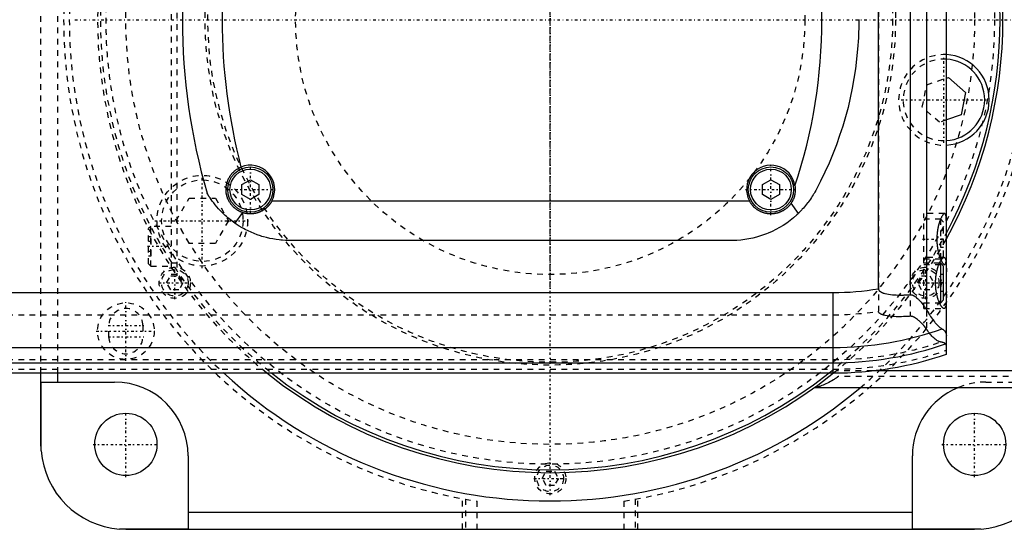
# Model space of a CAD drawing. Extents: x -502 to 168, y -90 to 90.
# Tile 7 of 9: x -94 to 80, y -90 to 0. Entities that reach past the tile are written whole.
import ezdxf

# ---------------------------------------------------------------- set-up
doc = ezdxf.new("R2010")
doc.units = 0
doc.linetypes.add('CENTER', pattern=[1.5, 0.45, -0.5, 0.05, -0.5])
doc.linetypes.add('DASHED', pattern=[2, 1, -1])
for name, color, linetype in [('AM_0', 7, 'CONTINUOUS'), ('AM_3', 7, 'DASHED'), ('AM_7', 7, 'CENTER')]:
    doc.layers.add(name, color=color, linetype=linetype)

msp = doc.modelspace()

# ---------------------------------------------------------------- linework, layer by layer
at = {"layer": 'AM_0', "color": 7, "linetype": 'CONTINUOUS'}
for p, q in [((70, -59.1), (70, 59.1)), ((66.48, 51.17), (66.48, -51.17)), ((58, -47.52), (58, 47.52)), ((63.58, 48.57), (63.58, -48.57)), ((70, -10.32), (70.38, -10.19)), ((70.38, -10.19), (73.41, -12.87)), ((73.41, -12.87), (72.6, -16.83)), ((72.6, -16.83), (70, -17.7)), ((-54.5, -29.13), (-53, -28.27)), ((-54.5, -30.87), (-54.5, -29.13)), ((-53, -28.27), (-51.5, -29.13)), ((-51.5, -29.13), (-51.5, -30.87)), ((37.5, -29.13), (39, -28.27)), ((37.5, -30.87), (37.5, -29.13)), ((39, -28.27), (40.5, -29.13)), ((40.5, -29.13), (40.5, -30.87)), ((-53, -31.73), (-54.5, -30.87)), ((-51.5, -30.87), (-53, -31.73)), ((39, -31.73), (37.5, -30.87)), ((40.5, -30.87), (39, -31.73)), ((-49.19, -32), (35.19, -32)), ((43.84, -34.2), (42.58, -32.38)), ((-54.39, -34.07), (-55.72, -35.94)), ((32, -39), (-46, -39)), ((69, -43), (68.79, -43)), ((69.5, -43.5), (69, -43)), ((69, -50), (69, -43)), ((69.5, -49.5), (69.5, -43.5)), ((-240, -48.19), (50, -48.19)), ((50, -62.39), (50, -48.19)), ((68.79, -50), (69, -50)), ((69, -50), (69.5, -49.5)), ((-240, -57.89), (50, -57.89)), ((-240, -60.6), (50, -60.6)), ((-240, -62.39), (50, -62.39)), ((-90, -75), (-90, -62.39)), ((-87, -64), (-87, -62.39)), ((125, -62), (56.95, -62)), ((-89.96, -64), (-77, -64)), ((-89.96, -76.12), (-89.96, -64)), ((125, -65), (46.64, -65)), ((-64, -77), (-64, -89.96)), ((64, -89.96), (64, -77)), ((-64, -87), (64, -87)), ((-64, -89.96), (-76.12, -89.96)), ((-75, -90), (75, -90)), ((76.12, -89.96), (64, -89.96))]:
    msp.add_line(p, q, dxfattribs=at)
for points in [[(54.53, 0.02, 0), (54.53, -0.27, 0), (54.53, -0.86, 0), (54.52, -1.44, 0), (54.51, -1.73, 0), (54.5, -2.02, 0), (54.48, -2.6, 0), (54.45, -3.18, 0), (54.32, -5.21, 0), (53.94, -8.67, 0), (53.37, -12.1, 0), (52.62, -15.49, 0), (51.68, -18.83, 0), (51.14, -20.48, 0), (50.56, -22.12, 0), (49.26, -25.35, 0), (47.78, -28.5, 0), (46.98, -30.04, 0)], [(-54.39, -34.07, 0), (-54.44, -34.05, 0), (-54.53, -34.02, 0), (-54.62, -33.99, 0), (-54.66, -33.97, 0), (-54.7, -33.95, 0), (-54.79, -33.91, 0), (-54.88, -33.87, 0), (-54.96, -33.83, 0), (-55.05, -33.78, 0), (-55.13, -33.74, 0), (-55.17, -33.71, 0), (-55.21, -33.69, 0), (-55.29, -33.64, 0), (-55.37, -33.59, 0), (-55.45, -33.53, 0), (-55.53, -33.48, 0), (-55.6, -33.42, 0), (-55.64, -33.39, 0), (-55.68, -33.36, 0), (-55.75, -33.3, 0), (-55.82, -33.24, 0), (-55.86, -33.21, 0), (-55.9, -33.18, 0), (-55.96, -33.11, 0), (-56.03, -33.05, 0), (-56.07, -33.01, 0), (-56.1, -32.98, 0), (-56.17, -32.91, 0), (-56.23, -32.84, 0), (-56.29, -32.77, 0), (-56.35, -32.69, 0), (-56.41, -32.62, 0), (-56.44, -32.58, 0), (-56.47, -32.54, 0), (-56.53, -32.46, 0), (-56.58, -32.38, 0), (-56.63, -32.3, 0), (-56.69, -32.22, 0), (-56.73, -32.13, 0), (-56.76, -32.09, 0), (-56.78, -32.05, 0), (-56.83, -31.96, 0), (-56.87, -31.87, 0), (-56.91, -31.79, 0), (-56.95, -31.7, 0), (-56.99, -31.61, 0), (-57.01, -31.56, 0), (-57.02, -31.52, 0), (-57.06, -31.43, 0), (-57.09, -31.33, 0), (-57.12, -31.24, 0), (-57.14, -31.14, 0), (-57.17, -31.05, 0), (-57.18, -31, 0), (-57.19, -30.95, 0), (-57.21, -30.86, 0), (-57.23, -30.76, 0), (-57.25, -30.67, 0), (-57.26, -30.57, 0), (-57.27, -30.47, 0), (-57.28, -30.43, 0), (-57.28, -30.38, 0), (-57.29, -30.28, 0), (-57.3, -30.18, 0), (-57.3, -30.14, 0), (-57.3, -30.09, 0), (-57.3, -29.99, 0), (-57.3, -29.9, 0), (-57.3, -29.85, 0), (-57.3, -29.8, 0), (-57.29, -29.7, 0), (-57.28, -29.61, 0), (-57.27, -29.51, 0), (-57.26, -29.42, 0), (-57.25, -29.32, 0), (-57.24, -29.27, 0), (-57.23, -29.23, 0), (-57.21, -29.13, 0), (-57.19, -29.04, 0), (-57.17, -28.95, 0), (-57.14, -28.86, 0), (-57.12, -28.76, 0), (-57.1, -28.72, 0), (-57.09, -28.67, 0), (-57.06, -28.58, 0), (-57.03, -28.49, 0), (-56.99, -28.41, 0), (-56.96, -28.32, 0), (-56.92, -28.23, 0), (-56.9, -28.19, 0), (-56.88, -28.14, 0), (-56.84, -28.06, 0), (-56.79, -27.98, 0), (-56.75, -27.89, 0), (-56.7, -27.81, 0), (-56.65, -27.73, 0), (-56.63, -27.69, 0), (-56.6, -27.65, 0), (-56.55, -27.57, 0), (-56.49, -27.49, 0), (-56.44, -27.41, 0), (-56.38, -27.34, 0), (-56.32, -27.26, 0), (-56.29, -27.23, 0), (-56.26, -27.19, 0), (-56.19, -27.12, 0), (-56.13, -27.05, 0), (-56.09, -27.01, 0), (-56.06, -26.98, 0), (-55.99, -26.91, 0), (-55.92, -26.84, 0), (-55.89, -26.81, 0), (-55.85, -26.78, 0), (-55.78, -26.72, 0), (-55.7, -26.65, 0), (-55.63, -26.59, 0), (-55.55, -26.54, 0), (-55.47, -26.48, 0), (-55.43, -26.45, 0), (-55.39, -26.42, 0), (-55.31, -26.37, 0), (-55.22, -26.32, 0), (-55.14, -26.27, 0), (-55.05, -26.22, 0), (-54.97, -26.18, 0), (-54.92, -26.15, 0), (-54.88, -26.13, 0), (-54.79, -26.09, 0), (-54.7, -26.05, 0), (-54.66, -26.03, 0)], [(43.25, -29.34, 0), (43.26, -29.43, 0), (43.28, -29.61, 0), (43.29, -29.78, 0), (43.3, -29.87, 0), (43.3, -29.96, 0), (43.3, -30.13, 0), (43.29, -30.31, 0), (43.27, -30.49, 0), (43.25, -30.66, 0), (43.22, -30.83, 0), (43.2, -30.92, 0), (43.18, -31.01, 0), (43.14, -31.18, 0), (43.08, -31.35, 0), (43.03, -31.51, 0), (42.96, -31.68, 0), (42.89, -31.84, 0), (42.85, -31.92, 0), (42.81, -32, 0), (42.72, -32.15, 0), (42.63, -32.3, 0), (42.58, -32.38, 0)], [(-55.72, -35.94, 0), (-55.99, -35.76, 0), (-56.5, -35.37, 0), (-56.99, -34.97, 0), (-57.22, -34.77, 0), (-57.44, -34.57, 0), (-57.86, -34.18, 0), (-58.25, -33.78, 0), (-58.61, -33.4, 0), (-58.93, -33.03, 0), (-59.22, -32.68, 0), (-59.36, -32.52, 0), (-59.48, -32.35, 0), (-59.72, -32.04, 0), (-59.93, -31.74, 0), (-60.12, -31.47, 0), (-60.22, -31.32, 0), (-60.25, -31.28, 0), (-60.27, -31.24, 0), (-60.28, -31.22, 0), (-60.3, -31.2, 0), (-60.32, -31.16, 0), (-60.34, -31.12, 0), (-60.37, -31.09, 0), (-60.39, -31.05, 0), (-60.41, -31.02, 0), (-60.42, -31, 0), (-60.43, -30.99, 0), (-60.45, -30.96, 0), (-60.47, -30.93, 0), (-60.48, -30.91, 0), (-60.48, -30.9, 0), (-60.5, -30.87, 0), (-60.52, -30.84, 0), (-60.53, -30.83, 0), (-60.53, -30.82, 0), (-60.55, -30.79, 0), (-60.56, -30.77, 0), (-60.58, -30.75, 0), (-60.59, -30.73, 0), (-60.6, -30.71, 0), (-60.6, -30.7, 0), (-60.61, -30.69, 0), (-60.62, -30.68, 0), (-60.63, -30.66, 0), (-60.63, -30.65, 0), (-60.64, -30.64, 0), (-60.64, -30.63, 0), (-60.65, -30.63, 0), (-60.65, -30.63, 0), (-60.65, -30.62, 0), (-60.65, -30.62, 0), (-60.65, -30.62, 0)], [(46.98, -30.04, 0), (46.91, -30.17, 0), (46.76, -30.43, 0), (46.61, -30.68, 0), (46.54, -30.81, 0), (46.46, -30.94, 0), (46.31, -31.18, 0), (46.15, -31.43, 0), (45.98, -31.67, 0), (45.81, -31.91, 0), (45.64, -32.14, 0), (45.56, -32.26, 0), (45.47, -32.37, 0), (45.29, -32.6, 0), (45.11, -32.82, 0), (44.92, -33.05, 0), (44.73, -33.26, 0), (44.54, -33.48, 0), (44.44, -33.58, 0), (44.35, -33.69, 0), (44.15, -33.89, 0), (43.94, -34.1, 0), (43.84, -34.2, 0)], [(-49.19, -32, 0), (-49.21, -32.03, 0), (-49.23, -32.08, 0), (-49.26, -32.13, 0), (-49.28, -32.15, 0), (-49.29, -32.18, 0), (-49.32, -32.22, 0), (-49.35, -32.27, 0), (-49.38, -32.32, 0), (-49.41, -32.37, 0), (-49.44, -32.42, 0), (-49.46, -32.44, 0), (-49.48, -32.46, 0), (-49.51, -32.51, 0), (-49.54, -32.56, 0), (-49.58, -32.6, 0), (-49.61, -32.64, 0), (-49.64, -32.69, 0), (-49.66, -32.71, 0), (-49.68, -32.73, 0), (-49.72, -32.77, 0), (-49.75, -32.82, 0), (-49.77, -32.84, 0), (-49.79, -32.86, 0), (-49.82, -32.9, 0), (-49.86, -32.94, 0), (-49.88, -32.96, 0), (-49.9, -32.98, 0), (-49.94, -33.02, 0), (-49.98, -33.06, 0), (-50.01, -33.09, 0), (-50.05, -33.13, 0), (-50.09, -33.17, 0), (-50.12, -33.19, 0), (-50.14, -33.21, 0), (-50.18, -33.24, 0), (-50.22, -33.28, 0), (-50.26, -33.32, 0), (-50.31, -33.35, 0), (-50.35, -33.39, 0), (-50.37, -33.4, 0), (-50.39, -33.42, 0), (-50.44, -33.45, 0), (-50.48, -33.49, 0), (-50.53, -33.52, 0), (-50.58, -33.55, 0), (-50.62, -33.58, 0), (-50.65, -33.6, 0), (-50.67, -33.61, 0), (-50.72, -33.65, 0), (-50.77, -33.68, 0), (-50.82, -33.7, 0), (-50.87, -33.73, 0), (-50.92, -33.76, 0), (-50.94, -33.77, 0), (-50.97, -33.79, 0), (-51.02, -33.82, 0), (-51.07, -33.84, 0), (-51.12, -33.87, 0), (-51.17, -33.89, 0), (-51.22, -33.92, 0), (-51.25, -33.93, 0), (-51.28, -33.94, 0), (-51.33, -33.96, 0), (-51.38, -33.98, 0), (-51.41, -33.99, 0), (-51.43, -34, 0), (-51.49, -34.03, 0), (-51.54, -34.05, 0), (-51.57, -34.05, 0), (-51.6, -34.06, 0), (-51.65, -34.08, 0), (-51.7, -34.1, 0), (-51.76, -34.12, 0), (-51.81, -34.13, 0), (-51.87, -34.15, 0), (-51.9, -34.16, 0), (-51.92, -34.16, 0), (-51.98, -34.18, 0), (-52.04, -34.19, 0), (-52.09, -34.2, 0), (-52.15, -34.21, 0), (-52.2, -34.23, 0), (-52.23, -34.23, 0), (-52.26, -34.24, 0), (-52.31, -34.25, 0), (-52.37, -34.25, 0), (-52.43, -34.26, 0), (-52.48, -34.27, 0), (-52.54, -34.28, 0), (-52.57, -34.28, 0), (-52.59, -34.28, 0), (-52.65, -34.29, 0), (-52.7, -34.29, 0), (-52.76, -34.29, 0), (-52.82, -34.3, 0), (-52.87, -34.3, 0), (-52.9, -34.3, 0), (-52.93, -34.3, 0), (-52.98, -34.3, 0), (-53.03, -34.3, 0), (-53.09, -34.3, 0), (-53.14, -34.3, 0), (-53.2, -34.3, 0), (-53.23, -34.29, 0), (-53.25, -34.29, 0), (-53.31, -34.29, 0), (-53.37, -34.28, 0), (-53.39, -34.28, 0), (-53.42, -34.28, 0), (-53.48, -34.27, 0), (-53.53, -34.27, 0), (-53.56, -34.26, 0), (-53.59, -34.26, 0), (-53.64, -34.25, 0), (-53.7, -34.24, 0), (-53.76, -34.23, 0), (-53.81, -34.22, 0), (-53.87, -34.21, 0), (-53.9, -34.21, 0), (-53.92, -34.2, 0), (-53.98, -34.19, 0), (-54.03, -34.17, 0), (-54.09, -34.16, 0), (-54.15, -34.14, 0), (-54.2, -34.13, 0), (-54.23, -34.12, 0), (-54.26, -34.11, 0), (-54.31, -34.1, 0), (-54.36, -34.08, 0), (-54.39, -34.07, 0)], [(42.58, -32.38, 0), (42.56, -32.41, 0), (42.51, -32.48, 0), (42.46, -32.55, 0), (42.44, -32.58, 0), (42.42, -32.61, 0), (42.36, -32.68, 0), (42.31, -32.74, 0), (42.26, -32.8, 0), (42.21, -32.86, 0), (42.15, -32.92, 0), (42.13, -32.95, 0), (42.1, -32.98, 0), (42.04, -33.04, 0), (41.99, -33.09, 0), (41.93, -33.15, 0), (41.87, -33.2, 0), (41.81, -33.26, 0), (41.78, -33.28, 0), (41.75, -33.31, 0), (41.68, -33.36, 0), (41.62, -33.41, 0), (41.58, -33.44, 0), (41.55, -33.46, 0), (41.48, -33.51, 0), (41.42, -33.56, 0), (41.38, -33.58, 0), (41.35, -33.6, 0), (41.28, -33.65, 0), (41.21, -33.69, 0), (41.13, -33.73, 0), (41.06, -33.77, 0), (40.99, -33.81, 0), (40.95, -33.83, 0), (40.91, -33.85, 0), (40.84, -33.89, 0), (40.76, -33.92, 0), (40.68, -33.96, 0), (40.61, -33.99, 0), (40.53, -34.02, 0), (40.49, -34.03, 0), (40.45, -34.05, 0), (40.37, -34.08, 0), (40.29, -34.1, 0), (40.21, -34.13, 0), (40.13, -34.15, 0), (40.05, -34.17, 0), (40.01, -34.18, 0), (39.97, -34.19, 0), (39.88, -34.21, 0), (39.8, -34.22, 0), (39.72, -34.24, 0), (39.64, -34.25, 0), (39.56, -34.26, 0), (39.52, -34.27, 0), (39.48, -34.27, 0), (39.39, -34.28, 0), (39.31, -34.29, 0), (39.23, -34.29, 0), (39.15, -34.3, 0), (39.07, -34.3, 0), (39.03, -34.3, 0), (38.99, -34.3, 0), (38.91, -34.3, 0), (38.83, -34.3, 0), (38.79, -34.29, 0), (38.75, -34.29, 0), (38.67, -34.29, 0), (38.59, -34.28, 0), (38.55, -34.28, 0), (38.51, -34.27, 0), (38.42, -34.26, 0), (38.34, -34.25, 0), (38.26, -34.24, 0), (38.18, -34.22, 0), (38.1, -34.2, 0), (38.06, -34.2, 0), (38.02, -34.19, 0), (37.93, -34.17, 0), (37.85, -34.14, 0), (37.77, -34.12, 0), (37.69, -34.1, 0), (37.61, -34.07, 0), (37.57, -34.06, 0), (37.53, -34.04, 0), (37.46, -34.01, 0), (37.38, -33.98, 0), (37.3, -33.95, 0), (37.22, -33.92, 0), (37.15, -33.88, 0), (37.11, -33.86, 0), (37.07, -33.84, 0), (37, -33.8, 0), (36.92, -33.77, 0), (36.85, -33.72, 0), (36.78, -33.68, 0), (36.71, -33.64, 0), (36.67, -33.62, 0), (36.64, -33.59, 0), (36.57, -33.55, 0), (36.5, -33.5, 0), (36.43, -33.45, 0), (36.37, -33.4, 0), (36.3, -33.35, 0), (36.27, -33.32, 0), (36.24, -33.3, 0), (36.18, -33.25, 0), (36.12, -33.19, 0), (36.09, -33.16, 0), (36.06, -33.14, 0), (36, -33.08, 0), (35.94, -33.03, 0), (35.92, -33, 0), (35.89, -32.97, 0), (35.83, -32.91, 0), (35.78, -32.85, 0), (35.73, -32.79, 0), (35.67, -32.73, 0), (35.62, -32.66, 0), (35.6, -32.63, 0), (35.57, -32.6, 0), (35.52, -32.53, 0), (35.48, -32.46, 0), (35.43, -32.4, 0), (35.38, -32.33, 0), (35.34, -32.25, 0), (35.32, -32.22, 0), (35.3, -32.18, 0), (35.25, -32.11, 0), (35.21, -32.04, 0), (35.19, -32, 0)], [(43.84, -34.2, 0), (43.55, -34.48, 0), (42.96, -34.99, 0), (42.38, -35.46, 0), (42.08, -35.69, 0), (41.78, -35.91, 0), (41.16, -36.32, 0), (40.52, -36.71, 0), (39.87, -37.07, 0), (39.21, -37.4, 0), (38.53, -37.7, 0), (38.19, -37.83, 0), (37.85, -37.96, 0), (37.16, -38.2, 0), (36.46, -38.4, 0), (35.77, -38.58, 0), (35.07, -38.72, 0), (34.38, -38.83, 0), (34.03, -38.88, 0), (33.69, -38.92, 0), (33, -38.97, 0), (32.33, -39, 0), (32, -39, 0)], [(-46, -39, 0), (-46.27, -39, 0), (-46.8, -38.98, 0), (-47.34, -38.95, 0), (-47.62, -38.92, 0), (-47.89, -38.89, 0), (-48.45, -38.82, 0), (-49, -38.73, 0), (-49.56, -38.62, 0), (-50.12, -38.49, 0), (-50.68, -38.34, 0), (-50.95, -38.26, 0), (-51.23, -38.18, 0), (-51.78, -37.99, 0), (-52.33, -37.78, 0), (-52.88, -37.55, 0), (-53.41, -37.3, 0), (-53.94, -37.03, 0), (-54.2, -36.89, 0), (-54.46, -36.74, 0), (-54.98, -36.44, 0), (-55.48, -36.11, 0), (-55.72, -35.94, 0)], [(69.59, -51, 0), (69.58, -51, 0), (69.55, -51, 0), (69.52, -50.99, 0), (69.51, -50.98, 0), (69.49, -50.98, 0), (69.46, -50.96, 0), (69.43, -50.94, 0), (69.4, -50.92, 0), (69.37, -50.9, 0), (69.33, -50.87, 0), (69.32, -50.85, 0), (69.3, -50.83, 0), (69.26, -50.8, 0), (69.23, -50.75, 0), (69.19, -50.71, 0), (69.16, -50.66, 0), (69.12, -50.61, 0), (69.1, -50.58, 0), (69.08, -50.55, 0), (69.05, -50.49, 0), (69.01, -50.43, 0), (68.99, -50.4, 0), (68.97, -50.37, 0), (68.93, -50.3, 0), (68.9, -50.23, 0), (68.88, -50.19, 0), (68.86, -50.15, 0), (68.82, -50.08, 0), (68.78, -50, 0), (68.75, -49.91, 0), (68.71, -49.83, 0), (68.68, -49.74, 0), (68.66, -49.7, 0), (68.64, -49.66, 0), (68.61, -49.57, 0), (68.58, -49.47, 0), (68.54, -49.38, 0), (68.51, -49.27, 0), (68.48, -49.17, 0), (68.46, -49.12, 0), (68.45, -49.07, 0), (68.42, -48.96, 0), (68.39, -48.84, 0), (68.36, -48.73, 0), (68.33, -48.61, 0), (68.3, -48.49, 0), (68.29, -48.43, 0), (68.28, -48.37, 0), (68.25, -48.25, 0), (68.23, -48.13, 0), (68.21, -48, 0), (68.19, -47.87, 0), (68.17, -47.74, 0), (68.16, -47.68, 0), (68.15, -47.61, 0), (68.14, -47.48, 0), (68.13, -47.35, 0), (68.12, -47.22, 0), (68.11, -47.09, 0), (68.1, -46.96, 0), (68.1, -46.89, 0), (68.09, -46.83, 0), (68.09, -46.69, 0), (68.09, -46.56, 0), (68.09, -46.5, 0), (68.09, -46.44, 0), (68.09, -46.31, 0), (68.09, -46.17, 0), (68.1, -46.11, 0), (68.1, -46.04, 0), (68.11, -45.91, 0), (68.12, -45.78, 0), (68.13, -45.65, 0), (68.14, -45.52, 0), (68.15, -45.39, 0), (68.16, -45.32, 0), (68.17, -45.26, 0), (68.19, -45.13, 0), (68.21, -45, 0), (68.23, -44.87, 0), (68.25, -44.75, 0), (68.28, -44.63, 0), (68.29, -44.57, 0), (68.3, -44.51, 0), (68.33, -44.39, 0), (68.36, -44.27, 0), (68.39, -44.16, 0), (68.42, -44.04, 0), (68.45, -43.93, 0), (68.46, -43.88, 0), (68.48, -43.83, 0), (68.51, -43.73, 0), (68.54, -43.62, 0), (68.58, -43.53, 0), (68.61, -43.43, 0), (68.64, -43.34, 0), (68.66, -43.3, 0), (68.68, -43.26, 0), (68.71, -43.17, 0), (68.75, -43.09, 0), (68.78, -43, 0), (68.82, -42.92, 0), (68.86, -42.85, 0), (68.88, -42.81, 0), (68.9, -42.77, 0), (68.93, -42.7, 0), (68.97, -42.63, 0), (68.99, -42.6, 0), (69.01, -42.57, 0), (69.05, -42.51, 0), (69.08, -42.45, 0), (69.1, -42.42, 0), (69.12, -42.39, 0), (69.16, -42.34, 0), (69.19, -42.29, 0), (69.23, -42.25, 0), (69.26, -42.2, 0), (69.3, -42.17, 0), (69.32, -42.15, 0), (69.33, -42.13, 0), (69.37, -42.1, 0), (69.4, -42.08, 0), (69.43, -42.06, 0), (69.46, -42.04, 0), (69.49, -42.02, 0), (69.51, -42.02, 0), (69.52, -42.01, 0), (69.55, -42, 0), (69.58, -42, 0), (69.59, -42, 0)], [(69.59, -42, 0), (69.62, -42, 0), (69.67, -42.02, 0), (69.72, -42.05, 0), (69.74, -42.07, 0), (69.76, -42.1, 0), (69.8, -42.17, 0), (69.84, -42.25, 0), (69.87, -42.35, 0), (69.9, -42.47, 0), (69.92, -42.6, 0), (69.93, -42.68, 0), (69.94, -42.75, 0), (69.96, -42.92, 0), (69.97, -43.09, 0), (69.98, -43.27, 0), (69.99, -43.47, 0), (69.99, -43.67, 0), (69.99, -43.78, 0), (70, -43.9, 0), (70, -44.13, 0), (70, -44.38, 0), (70, -44.5, 0)], [(58, -47.52, 0), (58, -47.53, 0), (58, -47.54, 0), (58, -47.55, 0), (58, -47.55, 0), (58, -47.56, 0), (58, -47.57, 0), (58, -47.57, 0), (58, -47.58, 0), (58.01, -47.59, 0), (58.01, -47.6, 0), (58.01, -47.61, 0), (58.01, -47.61, 0), (58.01, -47.62, 0), (58.01, -47.63, 0), (58.02, -47.64, 0), (58.02, -47.65, 0), (58.02, -47.66, 0), (58.02, -47.66, 0), (58.02, -47.67, 0), (58.03, -47.67, 0), (58.03, -47.68, 0), (58.03, -47.69, 0), (58.03, -47.69, 0), (58.04, -47.7, 0), (58.04, -47.71, 0), (58.04, -47.71, 0), (58.04, -47.72, 0), (58.05, -47.73, 0), (58.05, -47.73, 0), (58.06, -47.74, 0), (58.06, -47.75, 0), (58.07, -47.76, 0), (58.07, -47.76, 0), (58.07, -47.77, 0), (58.07, -47.78, 0), (58.08, -47.78, 0), (58.08, -47.79, 0), (58.09, -47.8, 0), (58.09, -47.81, 0), (58.1, -47.81, 0), (58.1, -47.81, 0), (58.11, -47.82, 0), (58.11, -47.83, 0), (58.12, -47.83, 0), (58.12, -47.84, 0), (58.13, -47.85, 0), (58.13, -47.85, 0), (58.13, -47.86, 0), (58.14, -47.86, 0), (58.15, -47.87, 0), (58.17, -47.89, 0), (58.21, -47.93, 0), (58.23, -47.95, 0), (58.25, -47.97, 0), (58.3, -48, 0), (58.34, -48.03, 0), (58.39, -48.06, 0), (58.44, -48.09, 0), (58.49, -48.11, 0), (58.51, -48.13, 0), (58.54, -48.14, 0), (58.59, -48.16, 0), (58.64, -48.19, 0), (58.67, -48.2, 0), (58.69, -48.21, 0), (58.75, -48.23, 0), (58.8, -48.25, 0), (58.82, -48.26, 0), (58.85, -48.27, 0), (58.9, -48.28, 0), (58.95, -48.3, 0), (59.13, -48.35, 0), (59.46, -48.43, 0), (59.8, -48.49, 0), (60.14, -48.54, 0), (60.46, -48.57, 0), (60.62, -48.58, 0), (60.78, -48.6, 0), (61.1, -48.62, 0), (61.42, -48.63, 0), (61.74, -48.63, 0), (62.07, -48.63, 0), (62.4, -48.63, 0), (62.57, -48.62, 0), (62.74, -48.62, 0), (63.07, -48.6, 0), (63.41, -48.58, 0), (63.58, -48.57, 0)], [(63.58, -48.57, 0), (63.6, -48.57, 0), (63.63, -48.57, 0), (63.67, -48.57, 0), (63.68, -48.57, 0), (63.7, -48.57, 0), (63.73, -48.57, 0), (63.76, -48.57, 0), (63.8, -48.58, 0), (63.83, -48.58, 0), (63.86, -48.59, 0), (63.88, -48.59, 0), (63.9, -48.6, 0), (63.93, -48.61, 0), (63.96, -48.62, 0), (63.99, -48.63, 0), (64.02, -48.64, 0), (64.06, -48.65, 0), (64.07, -48.66, 0), (64.09, -48.66, 0), (64.12, -48.68, 0), (64.15, -48.69, 0), (64.16, -48.7, 0), (64.18, -48.71, 0), (64.21, -48.72, 0), (64.24, -48.74, 0), (64.25, -48.74, 0), (64.27, -48.75, 0), (64.3, -48.77, 0), (64.32, -48.79, 0), (64.35, -48.8, 0), (64.38, -48.82, 0), (64.41, -48.84, 0), (64.42, -48.85, 0), (64.44, -48.86, 0), (64.47, -48.88, 0), (64.49, -48.9, 0), (64.59, -48.97, 0), (64.74, -49.1, 0), (64.9, -49.23, 0), (65.05, -49.38, 0), (65.13, -49.46, 0), (65.21, -49.54, 0), (65.37, -49.71, 0), (65.53, -49.9, 0), (65.69, -50.09, 0), (65.84, -50.28, 0), (66, -50.48, 0), (66.07, -50.58, 0), (66.14, -50.68, 0), (66.28, -50.88, 0), (66.41, -51.07, 0), (66.48, -51.17, 0)], [(70, -48.5, 0), (70, -48.62, 0), (70, -48.87, 0), (70, -49.1, 0), (69.99, -49.22, 0), (69.99, -49.33, 0), (69.99, -49.53, 0), (69.98, -49.73, 0), (69.97, -49.91, 0), (69.96, -50.08, 0), (69.94, -50.25, 0), (69.93, -50.32, 0), (69.92, -50.4, 0), (69.9, -50.53, 0), (69.87, -50.65, 0), (69.84, -50.75, 0), (69.8, -50.83, 0), (69.76, -50.9, 0), (69.74, -50.93, 0), (69.72, -50.95, 0), (69.67, -50.98, 0), (69.62, -51, 0), (69.59, -51, 0)], [(66.48, -51.17, 0), (66.55, -51.33, 0), (66.72, -51.62, 0), (66.88, -51.91, 0), (66.97, -52.04, 0), (67.05, -52.18, 0), (67.22, -52.44, 0), (67.39, -52.68, 0), (67.56, -52.91, 0), (67.72, -53.13, 0), (67.89, -53.34, 0), (67.97, -53.44, 0), (68.05, -53.53, 0), (68.21, -53.71, 0), (68.37, -53.87, 0), (68.52, -54.02, 0), (68.66, -54.16, 0), (68.8, -54.28, 0), (68.87, -54.34, 0), (68.94, -54.39, 0), (69.06, -54.49, 0), (69.18, -54.57, 0), (69.24, -54.6, 0)], [(69.24, -54.6, 0), (69.28, -54.63, 0), (69.37, -54.68, 0), (69.44, -54.73, 0), (69.48, -54.76, 0), (69.51, -54.79, 0), (69.58, -54.85, 0), (69.64, -54.91, 0), (69.7, -54.97, 0), (69.75, -55.03, 0), (69.79, -55.1, 0), (69.82, -55.13, 0), (69.84, -55.16, 0), (69.87, -55.23, 0), (69.9, -55.3, 0), (69.93, -55.37, 0), (69.95, -55.44, 0), (69.97, -55.51, 0), (69.98, -55.55, 0), (69.99, -55.58, 0), (69.99, -55.66, 0), (70, -55.74, 0), (70, -55.78, 0)], [(-89.96, -76.12, 0), (-89.97, -75.93, 0), (-89.99, -75.56, 0), (-90, -75.18, 0), (-90, -75, 0)], [(-75, -90, 0), (-75.18, -90, 0), (-75.56, -89.99, 0), (-75.93, -89.97, 0), (-76.12, -89.96, 0)], [(76.12, -89.96, 0), (75.93, -89.97, 0), (75.56, -89.99, 0), (75.18, -90, 0), (75, -90, 0)]]:
    msp.add_polyline3d(points, dxfattribs=at)
for centre, radius in [((-53, -30), 4), ((39, -30), 4), ((-53, -30), 3.6), ((39, -30), 3.6), ((-75, -75), 5.5), ((75, -75), 5.5)]:
    msp.add_circle(centre, radius, dxfattribs=at)
for centre, radius, start, end in [((0, 0), 80, 331.045, 28.955), ((0, 0), 79.5, 331.7031, 28.2969), ((45, 0), 110, 163.8371, 196.1629), ((-45, 0), 93, 341.6079, 18.3921), ((45, 0), 103, 165.3606, 194.6394), ((69.57, -14.16), 8, 273.0478, 86.9522), ((69.57, -14.16), 7.2, 273.3868, 86.6132), ((-53, -30), 4.3, 332.2823, 112.6532), ((39, -30), 4.3, 8.7868, 207.7177), ((50, 0), 48.19, 270, 279.5555), ((50, 0), 57.89, 270, 289.4116), ((50, 0), 60.6, 270, 289.2721), ((50, 0), 62.39, 270, 288.6977), ((0, 0), 85, 227.2208, 310.1192), ((0, 0), 80, 231.2468, 308.7532), ((0, 0), 79.5, 231.698, 308.302), ((-77, -77), 13, 0, 90), ((77, -77), 13, 112.6199, 180), ((-75, -75), 15, 184.2866, 265.7134), ((75, -75), 15, 274.2866, 355.7134)]:
    msp.add_arc(centre, radius, start, end, dxfattribs=at)
at = {"layer": 'AM_3', "color": 6, "linetype": 'DASHED'}
for p, q in [((-90, -62.39), (-90, 62.39)), ((-87, -62.39), (-87, 62.39)), ((66.48, 54.6), (66.48, -54.6)), ((63.58, 52.38), (63.58, -52.38)), ((58, 51.49), (58, -51.49)), ((-67, 45), (-67, -45)), ((-66, 45.21), (-66, -45.21)), ((66.55, -11.48), (70, -10.32)), ((65.74, -15.44), (66.55, -11.48)), ((68.77, -18.12), (65.74, -15.44)), ((70, -17.7), (68.77, -18.12)), ((-66.11, -35.5), (-63.8, -31.5)), ((-63.8, -31.5), (-59.18, -31.5)), ((-59.18, -31.5), (-56.87, -35.5)), ((69.69, -34.25), (66, -34.25)), ((66, -51), (66, -34.25)), ((-70.6, -36.5), (-71, -36.9)), ((-67, -36.5), (-70.6, -36.5)), ((-70.6, -43.5), (-70.6, -36.5)), ((-63.8, -39.5), (-66.11, -35.5)), ((-56.87, -35.5), (-59.18, -39.5)), ((69, -35.25), (66, -35.25)), ((69.5, -35.75), (69, -35.25)), ((69, -42.25), (69, -35.25)), ((69.5, -41.75), (69.5, -35.75)), ((-71, -43.1), (-71, -36.9)), ((-71, -38.27), (-70.5, -38.27)), ((-70.5, -41.73), (-70.5, -38.27)), ((69.5, -37.25), (69, -37.25)), ((-71, -39.13), (-70.5, -39.13)), ((-59.18, -39.5), (-63.8, -39.5)), ((69.5, -38.75), (69, -38.75)), ((-71, -40.87), (-70.5, -40.87)), ((-71, -41.73), (-70.5, -41.73)), ((69.5, -40.25), (69, -40.25)), ((69, -42.25), (69.5, -41.75)), ((-71, -43.1), (-70.6, -43.5)), ((-70.6, -43.5), (-67, -43.5)), ((-66, -43), (-67, -43)), ((69.59, -42), (66, -42)), ((66, -42.25), (69, -42.25)), ((68.79, -43), (66, -43)), ((66, -43.25), (69.69, -43.25)), ((-67.79, -46.46), (-67.07, -45.21)), ((-67.07, -45.21), (-65.63, -45.21)), ((-66, -45), (-67, -45)), ((-65.63, -45.21), (-64.91, -46.46)), ((64.91, -46.46), (65.63, -45.21)), ((65.63, -45.21), (67.07, -45.21)), ((67.07, -45.21), (67.79, -46.46)), ((69.5, -45), (69, -45)), ((-67.07, -47.71), (-67.79, -46.46)), ((-64.91, -46.46), (-65.63, -47.71)), ((65.63, -47.71), (64.91, -46.46)), ((67.79, -46.46), (67.07, -47.71)), ((69.5, -46.5), (69, -46.5)), ((-65.63, -47.71), (-67.07, -47.71)), ((67.07, -47.71), (65.63, -47.71)), ((69.5, -48), (69, -48)), ((66, -50), (68.79, -50)), ((-240, -52.11), (50, -52.11)), ((66, -51), (69.59, -51)), ((-78, -56), (-78, -54)), ((-72, -54), (-72, -56)), ((-240, -60.02), (50, -60.02)), ((-240, -61.72), (50, -61.72)), ((56.95, -62), (50.56, -62)), ((125, -63), (50.91, -63)), ((77, -64), (89.96, -64)), ((-1.44, -81), (-0.72, -79.75)), ((-0.72, -79.75), (0.72, -79.75)), ((0.72, -79.75), (1.44, -81)), ((-0.72, -82.25), (-1.44, -81)), ((1.44, -81), (0.72, -82.25)), ((0.72, -82.25), (-0.72, -82.25)), ((-15.5, -90), (-15.5, -84.59)), ((-15, -84.68), (-15, -90)), ((-13, -85.01), (-13, -90)), ((13, -85.01), (13, -90)), ((15, -84.68), (15, -90)), ((15.5, -90), (15.5, -84.59))]:
    msp.add_line(p, q, dxfattribs=at)
for points in [[(69.69, -34.25, 0), (69.67, -34.25, 0), (69.64, -34.26, 0), (69.61, -34.27, 0), (69.59, -34.28, 0), (69.57, -34.29, 0), (69.54, -34.31, 0), (69.5, -34.34, 0), (69.46, -34.38, 0), (69.42, -34.43, 0), (69.38, -34.48, 0), (69.36, -34.51, 0), (69.34, -34.53, 0), (69.29, -34.6, 0), (69.25, -34.67, 0), (69.21, -34.74, 0), (69.16, -34.82, 0), (69.12, -34.91, 0), (69.09, -34.95, 0), (69.07, -35, 0), (69.03, -35.1, 0), (68.98, -35.2, 0), (68.96, -35.25, 0)], [(70, -35.96, 0), (70, -35.87, 0), (70, -35.71, 0), (70, -35.55, 0), (69.99, -35.47, 0), (69.99, -35.4, 0), (69.99, -35.25, 0), (69.98, -35.11, 0), (69.97, -34.99, 0), (69.96, -34.86, 0), (69.95, -34.75, 0), (69.94, -34.7, 0), (69.93, -34.65, 0), (69.91, -34.56, 0), (69.89, -34.48, 0), (69.87, -34.42, 0), (69.84, -34.36, 0), (69.81, -34.32, 0), (69.79, -34.3, 0), (69.78, -34.28, 0), (69.74, -34.26, 0), (69.7, -34.25, 0), (69.69, -34.25, 0)], [(68.96, -35.25, 0), (68.95, -35.27, 0), (68.94, -35.32, 0), (68.92, -35.36, 0), (68.91, -35.38, 0), (68.9, -35.41, 0), (68.88, -35.45, 0), (68.86, -35.5, 0), (68.85, -35.54, 0), (68.83, -35.59, 0), (68.81, -35.64, 0), (68.81, -35.67, 0), (68.8, -35.69, 0), (68.78, -35.74, 0), (68.76, -35.79, 0), (68.75, -35.84, 0), (68.73, -35.9, 0), (68.71, -35.95, 0), (68.71, -35.98, 0), (68.7, -36.01, 0), (68.68, -36.06, 0), (68.67, -36.12, 0), (68.66, -36.15, 0), (68.65, -36.18, 0), (68.63, -36.23, 0), (68.62, -36.29, 0), (68.61, -36.32, 0), (68.6, -36.35, 0), (68.59, -36.41, 0), (68.57, -36.48, 0), (68.56, -36.54, 0), (68.55, -36.6, 0), (68.53, -36.66, 0), (68.53, -36.7, 0), (68.52, -36.73, 0), (68.51, -36.79, 0), (68.49, -36.86, 0), (68.48, -36.92, 0), (68.47, -36.99, 0), (68.46, -37.06, 0), (68.45, -37.09, 0), (68.45, -37.12, 0), (68.44, -37.19, 0), (68.43, -37.26, 0), (68.42, -37.33, 0), (68.41, -37.4, 0), (68.4, -37.47, 0), (68.39, -37.5, 0), (68.39, -37.54, 0), (68.38, -37.61, 0), (68.37, -37.68, 0), (68.37, -37.75, 0), (68.36, -37.82, 0), (68.35, -37.89, 0), (68.35, -37.92, 0), (68.35, -37.96, 0), (68.34, -38.03, 0), (68.34, -38.1, 0), (68.33, -38.17, 0), (68.33, -38.24, 0), (68.33, -38.31, 0), (68.32, -38.35, 0), (68.32, -38.38, 0), (68.32, -38.45, 0), (68.32, -38.52, 0), (68.32, -38.56, 0), (68.32, -38.59, 0), (68.32, -38.66, 0), (68.32, -38.73, 0), (68.32, -38.77, 0), (68.32, -38.8, 0), (68.32, -38.87, 0), (68.32, -38.94, 0), (68.32, -39.01, 0), (68.32, -39.08, 0), (68.32, -39.15, 0), (68.33, -39.19, 0), (68.33, -39.22, 0), (68.33, -39.29, 0), (68.33, -39.36, 0), (68.34, -39.43, 0), (68.34, -39.51, 0), (68.35, -39.58, 0), (68.35, -39.61, 0), (68.36, -39.65, 0), (68.36, -39.72, 0), (68.37, -39.79, 0), (68.38, -39.86, 0), (68.38, -39.93, 0), (68.39, -40, 0), (68.4, -40.03, 0), (68.4, -40.07, 0), (68.41, -40.14, 0), (68.42, -40.2, 0), (68.43, -40.27, 0), (68.44, -40.34, 0), (68.45, -40.41, 0), (68.46, -40.44, 0), (68.46, -40.48, 0), (68.48, -40.54, 0), (68.49, -40.61, 0), (68.5, -40.67, 0), (68.51, -40.74, 0), (68.53, -40.8, 0), (68.53, -40.84, 0), (68.54, -40.87, 0), (68.55, -40.93, 0), (68.57, -40.99, 0), (68.57, -41.02, 0), (68.58, -41.05, 0), (68.6, -41.12, 0), (68.61, -41.18, 0), (68.62, -41.21, 0), (68.63, -41.24, 0), (68.64, -41.29, 0), (68.66, -41.35, 0), (68.67, -41.41, 0), (68.69, -41.47, 0), (68.71, -41.52, 0), (68.71, -41.55, 0), (68.72, -41.58, 0), (68.74, -41.63, 0), (68.76, -41.68, 0), (68.77, -41.73, 0), (68.79, -41.78, 0), (68.81, -41.83, 0), (68.81, -41.86, 0), (68.82, -41.88, 0), (68.84, -41.93, 0), (68.86, -41.98, 0), (68.86, -42, 0)], [(69.69, -43.25, 0), (69.7, -43.25, 0), (69.74, -43.24, 0), (69.78, -43.22, 0), (69.79, -43.2, 0), (69.81, -43.18, 0), (69.84, -43.14, 0), (69.87, -43.08, 0), (69.89, -43.02, 0), (69.91, -42.94, 0), (69.93, -42.85, 0), (69.94, -42.8, 0), (69.95, -42.75, 0), (69.96, -42.64, 0), (69.97, -42.51, 0), (69.98, -42.39, 0), (69.99, -42.25, 0), (69.99, -42.1, 0), (69.99, -42.03, 0), (70, -41.95, 0), (70, -41.79, 0), (70, -41.63, 0), (70, -41.54, 0)], [(68.86, -42, 0), (68.88, -42.04, 0), (68.91, -42.13, 0), (68.95, -42.21, 0), (68.96, -42.25, 0)], [(68.96, -42.25, 0), (68.98, -42.29, 0), (69.01, -42.37, 0), (69.05, -42.44, 0), (69.06, -42.48, 0)], [(69.06, -42.48, 0), (69.08, -42.52, 0), (69.12, -42.6, 0), (69.16, -42.67, 0), (69.18, -42.71, 0), (69.2, -42.75, 0), (69.24, -42.81, 0), (69.28, -42.87, 0), (69.31, -42.93, 0), (69.35, -42.98, 0), (69.39, -43.03, 0), (69.41, -43.06, 0), (69.42, -43.08, 0), (69.46, -43.12, 0), (69.49, -43.15, 0), (69.53, -43.18, 0), (69.56, -43.2, 0), (69.59, -43.22, 0), (69.6, -43.23, 0), (69.62, -43.24, 0), (69.65, -43.24, 0), (69.67, -43.25, 0), (69.69, -43.25, 0)], [(63.58, -52.38, 0), (63.41, -52.39, 0), (63.08, -52.41, 0), (62.75, -52.43, 0), (62.58, -52.44, 0), (62.42, -52.44, 0), (62.09, -52.45, 0), (61.77, -52.45, 0), (61.44, -52.45, 0), (61.12, -52.45, 0), (60.81, -52.43, 0), (60.65, -52.42, 0), (60.49, -52.41, 0), (60.18, -52.39, 0), (59.84, -52.35, 0), (59.51, -52.3, 0), (59.17, -52.23, 0), (58.99, -52.19, 0), (58.93, -52.17, 0), (58.88, -52.16, 0), (58.86, -52.15, 0), (58.83, -52.15, 0), (58.78, -52.13, 0), (58.73, -52.11, 0), (58.71, -52.1, 0), (58.68, -52.1, 0), (58.63, -52.08, 0), (58.58, -52.06, 0), (58.55, -52.05, 0), (58.53, -52.04, 0), (58.48, -52.01, 0), (58.42, -51.99, 0), (58.37, -51.96, 0), (58.33, -51.93, 0), (58.28, -51.91, 0), (58.26, -51.89, 0), (58.24, -51.87, 0), (58.19, -51.84, 0), (58.17, -51.82, 0), (58.16, -51.82, 0), (58.16, -51.81, 0), (58.15, -51.81, 0), (58.15, -51.8, 0), (58.14, -51.8, 0), (58.14, -51.79, 0), (58.13, -51.78, 0), (58.12, -51.78, 0), (58.12, -51.77, 0), (58.11, -51.77, 0), (58.11, -51.76, 0), (58.1, -51.76, 0), (58.1, -51.75, 0), (58.09, -51.74, 0), (58.09, -51.73, 0), (58.08, -51.73, 0), (58.08, -51.72, 0), (58.08, -51.72, 0), (58.07, -51.71, 0), (58.07, -51.7, 0), (58.06, -51.7, 0), (58.06, -51.69, 0), (58.05, -51.68, 0), (58.05, -51.68, 0), (58.05, -51.67, 0), (58.04, -51.67, 0), (58.04, -51.66, 0), (58.04, -51.65, 0), (58.04, -51.65, 0), (58.03, -51.64, 0), (58.03, -51.63, 0), (58.03, -51.63, 0), (58.02, -51.62, 0), (58.02, -51.61, 0), (58.02, -51.6, 0), (58.02, -51.6, 0), (58.01, -51.59, 0), (58.01, -51.58, 0), (58.01, -51.57, 0), (58.01, -51.57, 0), (58.01, -51.56, 0), (58.01, -51.55, 0), (58, -51.54, 0), (58, -51.53, 0), (58, -51.53, 0), (58, -51.52, 0), (58, -51.52, 0), (58, -51.51, 0), (58, -51.5, 0), (58, -51.49, 0)], [(66.48, -54.6, 0), (66.4, -54.51, 0), (66.26, -54.32, 0), (66.11, -54.14, 0), (66.03, -54.06, 0), (65.95, -53.97, 0), (65.8, -53.8, 0), (65.64, -53.63, 0), (65.49, -53.48, 0), (65.33, -53.33, 0), (65.18, -53.18, 0), (65.1, -53.12, 0), (65.02, -53.05, 0), (64.87, -52.93, 0), (64.72, -52.81, 0), (64.57, -52.7, 0), (64.47, -52.64, 0), (64.44, -52.63, 0), (64.42, -52.61, 0), (64.4, -52.6, 0), (64.39, -52.6, 0), (64.36, -52.58, 0), (64.33, -52.57, 0), (64.3, -52.55, 0), (64.28, -52.54, 0), (64.25, -52.52, 0), (64.23, -52.52, 0), (64.22, -52.51, 0), (64.19, -52.5, 0), (64.16, -52.48, 0), (64.14, -52.48, 0), (64.13, -52.47, 0), (64.1, -52.46, 0), (64.07, -52.45, 0), (64.05, -52.44, 0), (64.04, -52.44, 0), (64.01, -52.43, 0), (63.98, -52.42, 0), (63.95, -52.41, 0), (63.92, -52.4, 0), (63.88, -52.4, 0), (63.87, -52.39, 0), (63.85, -52.39, 0), (63.82, -52.39, 0), (63.79, -52.38, 0), (63.76, -52.38, 0), (63.73, -52.38, 0), (63.69, -52.38, 0), (63.68, -52.38, 0), (63.66, -52.38, 0), (63.63, -52.38, 0), (63.6, -52.38, 0), (63.58, -52.38, 0)], [(69.01, -56.93, 0), (68.95, -56.92, 0), (68.84, -56.89, 0), (68.72, -56.85, 0), (68.66, -56.82, 0), (68.59, -56.8, 0), (68.46, -56.73, 0), (68.33, -56.65, 0), (68.19, -56.55, 0), (68.05, -56.45, 0), (67.91, -56.33, 0), (67.83, -56.27, 0), (67.76, -56.2, 0), (67.61, -56.06, 0), (67.46, -55.9, 0), (67.3, -55.73, 0), (67.15, -55.55, 0), (67, -55.36, 0), (66.92, -55.26, 0), (66.85, -55.16, 0), (66.7, -54.94, 0), (66.55, -54.72, 0), (66.48, -54.6, 0)], [(70, -57.58, 0), (70, -57.55, 0), (69.99, -57.5, 0), (69.98, -57.45, 0), (69.97, -57.43, 0), (69.96, -57.4, 0), (69.94, -57.36, 0), (69.91, -57.31, 0), (69.88, -57.27, 0), (69.83, -57.23, 0), (69.79, -57.19, 0), (69.76, -57.17, 0), (69.73, -57.15, 0), (69.67, -57.12, 0), (69.6, -57.09, 0), (69.53, -57.06, 0), (69.45, -57.03, 0), (69.36, -57, 0), (69.32, -56.99, 0), (69.27, -56.98, 0), (69.17, -56.96, 0), (69.06, -56.94, 0), (69.01, -56.93, 0)], [(50.91, -63, 0), (50.89, -63.02, 0), (50.85, -63.05, 0), (50.81, -63.08, 0), (50.79, -63.09, 0), (50.77, -63.11, 0), (50.73, -63.14, 0), (50.69, -63.17, 0), (50.54, -63.28, 0), (50.29, -63.45, 0), (50.16, -63.53, 0), (50.03, -63.61, 0), (49.77, -63.77, 0), (49.51, -63.91, 0), (49.24, -64.05, 0), (48.97, -64.19, 0), (48.71, -64.31, 0), (48.58, -64.37, 0), (48.45, -64.43, 0), (48.2, -64.54, 0), (47.97, -64.63, 0), (47.74, -64.72, 0), (47.62, -64.77, 0), (47.58, -64.78, 0), (47.55, -64.79, 0), (47.53, -64.8, 0), (47.51, -64.81, 0), (47.48, -64.82, 0), (47.45, -64.83, 0), (47.42, -64.84, 0), (47.38, -64.85, 0), (47.35, -64.86, 0), (47.34, -64.87, 0), (47.32, -64.87, 0), (47.29, -64.88, 0), (47.26, -64.89, 0), (47.24, -64.9, 0), (47.23, -64.9, 0), (47.2, -64.91, 0), (47.17, -64.92, 0), (47.15, -64.93, 0), (47.14, -64.93, 0), (47.11, -64.94, 0), (47.08, -64.95, 0), (47.05, -64.95, 0), (47.03, -64.96, 0), (47, -64.97, 0), (46.99, -64.97, 0), (46.98, -64.97, 0), (46.95, -64.98, 0), (46.93, -64.98, 0), (46.91, -64.99, 0), (46.89, -64.99, 0), (46.87, -65, 0), (46.86, -65, 0), (46.85, -65, 0), (46.83, -65, 0), (46.82, -65, 0), (46.81, -65, 0)]]:
    msp.add_polyline3d(points, dxfattribs=at)
for centre, radius in [((0, 0), 78.5), ((0, 0), 75), ((0, 0), 61), ((0, 0), 60.5), ((0, 0), 45), ((0, 0), 45), ((-61.49, -35.5), 8), ((-61.49, -35.5), 7.2), ((-66.35, -46.46), 2.75), ((-66.35, -46.46), 2.35), ((66.35, -46.46), 2.75), ((66.35, -46.46), 2.35), ((-75, -55), 5), ((0, -81), 2.75), ((0, -81), 2.35)]:
    msp.add_circle(centre, radius, dxfattribs=at)
for centre, radius, start, end in [((0, 0), 86, 98.6943, 261.3057), ((0, 0), 86, 278.6943, 81.3057), ((0, 0), 85, 310.1192, 49.8808), ((0, 0), 85, 132.7792, 227.2208), ((0, 0), 80, 128.7532, 231.2468), ((0, 0), 79.5, 128.302, 231.698), ((69.57, -14.16), 8, 86.9522, 273.0478), ((69.57, -14.16), 7.2, 86.6132, 273.3868), ((0, 0), 79.5, 308.302, 331.7031), ((0, 0), 80, 308.7532, 331.045), ((-75, -54), 3, 0, 180), ((50, 0), 52.11, 270, 278.8311), ((-75, -56), 3, 180, 0), ((50, 0), 60.02, 270, 288.4632), ((50, 0), 61.72, 270, 288.9064), ((77, -77), 13, 90, 112.6199)]:
    msp.add_arc(centre, radius, start, end, dxfattribs=at)
at = {"layer": 'AM_7', "color": 4, "linetype": 'CENTER'}
for p, q in [((0, -84), (0, 84)), ((0, -47.25), (0, 47.25)), ((-84, 0), (84, 0)), ((69.57, -21.72), (69.57, -6.6)), ((62.01, -14.16), (77.13, -14.16)), ((-53, -34.2), (-53, -25.8)), ((39, -34.52), (39, -25.48)), ((-61.49, -43.9), (-61.49, -27.1)), ((-57.2, -30), (-48.8, -30)), ((34.48, -30), (43.52, -30)), ((-69.89, -35.5), (-53.09, -35.5)), ((-71.2, -40), (-66.8, -40)), ((65.8, -38.75), (70.2, -38.75)), ((-66.35, -49.35), (-66.35, -43.57)), ((66.35, -49.35), (66.35, -43.57)), ((-69.24, -46.46), (-63.46, -46.46)), ((63.46, -46.46), (69.24, -46.46)), ((65.8, -46.5), (70.2, -46.5)), ((-75, -60.25), (-75, -49.75)), ((-80.25, -55), (-69.75, -55)), ((-78.15, -54), (-71.85, -54)), ((-78.15, -56), (-71.85, -56)), ((-75, -80.78), (-75, -69.22)), ((75, -80.78), (75, -69.22)), ((-80.78, -75), (-69.22, -75)), ((69.22, -75), (80.78, -75)), ((-2.89, -81), (2.89, -81))]:
    msp.add_line(p, q, dxfattribs=at)

doc.saveas('drawing.dxf')
